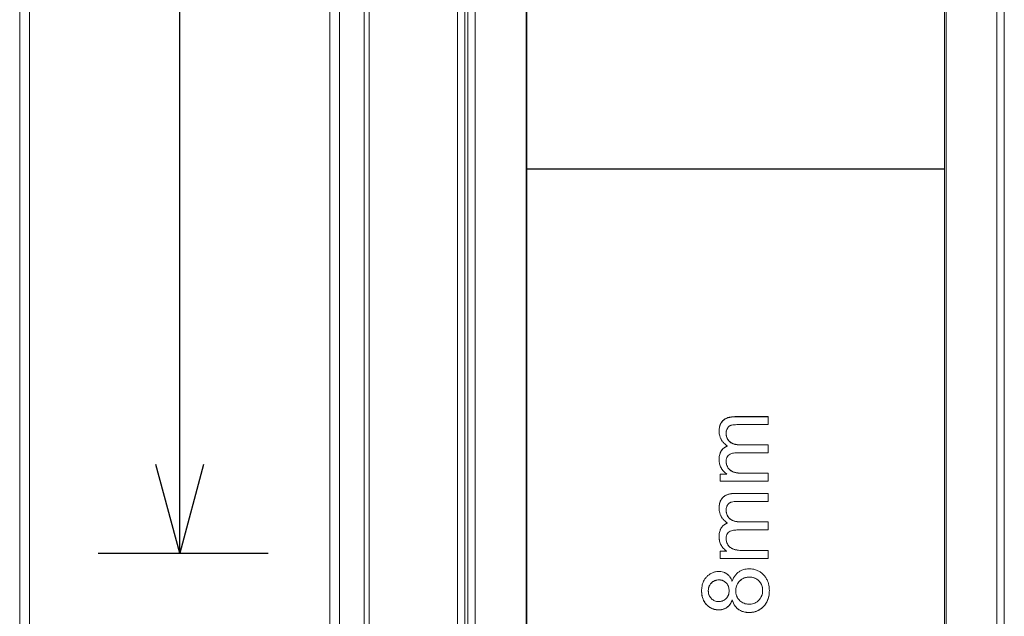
# Model space of a CAD drawing. Header units: millimetres. Extents: x 2024 to 2227, y -140 to -14.
# Tile 9 of 12: x 2097 to 2137, y -83 to -59. Entities that reach past the tile are written whole.
import ezdxf

# ---------------------------------------------------------------- set-up
doc = ezdxf.new("R2010")
doc.units = ezdxf.units.MM
doc.header["$LTSCALE"] = 0.03
doc.layers.get('0').update_dxf_attribs({"lineweight": 15})
doc.layers.add('1', color=7, linetype='Continuous', true_color=0xffffff)
doc.layers.add('5', color=7, linetype='Continuous', true_color=0xffffff)
doc.styles.get("Standard").update_dxf_attribs({"font": 'Roboto-Regular.ttf', "width": 0.85})
doc.dimstyles.new('1', dxfattribs={"dimscale": 20, "dimtxt": 0.18, "dimasz": 0.18, "dimexe": 0.18, "dimexo": 0.0625, "dimgap": 0.09, "dimtad": 1, "dimdsep": 46, "dimtxsty": 'Standard', "dimblk": 'OPEN30', "dimcen": 0.09, "dimadec": 0, "dimazin": 0, "dimtfac": 1, "dimtmove": 0, "dimatfit": 3, "dimldrblk": 'OPEN30', "dimfxl": 1, "dimtolj": 1, "dimtzin": 0, "dimarcsym": 0})

# ---------------------------------------------------------------- blocks, each defined once
blk = doc.blocks.new('_Open30')
at = {"color": 0, "linetype": 'ByBlock', "lineweight": -2}
for p, q in [((-1, 0.268), (0, 0)), ((0, 0), (-1, -0.268)), ((0, 0), (-1, 0))]:
    blk.add_line(p, q, dxfattribs=at)
blk = doc.blocks.new('*D9')
at = {"color": 0, "lineweight": -2}
for p, q in [((2055.605, -81.807), (2055.605, -133.293)), ((2179.54, -119.605), (2179.54, -133.293)), ((2059.205, -129.693), (2175.94, -129.693))]:
    blk.add_line(p, q, dxfattribs=at)
at = {"layer": 'Defpoints', "color": 0}
for p in [(2055.605, -80.557), (2179.54, -118.355), (2179.54, -129.693)]:
    blk.add_point(p, dxfattribs=at)
at = {"color": 0, "linetype": 'ByBlock', "lineweight": -2, "xscale": 3.6, "yscale": 3.6, "zscale": 3.6, "rotation": 180}
blk.add_blockref('_Open30', (2055.605, -129.693), dxfattribs=at)
at = {"color": 0, "linetype": 'ByBlock', "lineweight": -2, "xscale": 3.6, "yscale": 3.6, "zscale": 3.6}
blk.add_blockref('_Open30', (2179.54, -129.693), dxfattribs=at)
at = {"color": 0, "lineweight": 18, "insert": (2117.573, -125.281), "char_height": 3.6, "attachment_point": 5}
blk.add_mtext('\\A1;{\\A1;123.93 %%p 0.2 (\\C7;W.D. INF\\C256;)}', dxfattribs=at)
blk = doc.blocks.new('*D17')
at = {"color": 0, "lineweight": -2}
for p, q in [((2103.915, -42.685), (2103.915, -25.063)), ((2093.635, -42.685), (2107.515, -42.685)), ((2103.915, -76.957), (2103.915, -46.285)), ((2100.6, -80.557), (2107.515, -80.557))]:
    blk.add_line(p, q, dxfattribs=at)
at = {"layer": 'Defpoints', "color": 0}
for p in [(2092.385, -42.685), (2103.915, -42.685), (2099.35, -80.557)]:
    blk.add_point(p, dxfattribs=at)
at = {"color": 0, "linetype": 'ByBlock', "lineweight": -2, "xscale": 3.6, "yscale": 3.6, "zscale": 3.6}
for p, rotation in [((2103.915, -42.685), 90), ((2103.915, -80.557), 270)]:
    blk.add_blockref('_Open30', p, dxfattribs=dict(at, rotation=rotation))
at = {"color": 0, "insert": (2100.265, -32.071), "char_height": 3.6, "attachment_point": 5, "rotation": 90}
blk.add_mtext('\\A1;37.87', dxfattribs=at)

msp = doc.modelspace()

# ---------------------------------------------------------------- linework, layer by layer
at = {"layer": '1', "color": 7, "linetype": 'Continuous', "lineweight": 18}
for p, q in [((2097.804, -48.559), (2097.804, -80.557)), ((2110.025, -48.559), (2110.025, -80.557)), ((2115.225, -48.759), (2115.225, -80.557)), ((2115.645, -48.862), (2115.645, -80.56)), ((2115.947, -112.56), (2115.947, -48.56)), ((2118.015, -48.56), (2118.015, -80.56)), ((2135.111, -112.56), (2135.111, -48.56)), ((2137.179, -48.56), (2137.179, -80.56)), ((2137.481, -48.862), (2137.481, -80.56)), ((2097.404, -48.959), (2097.404, -80.557)), ((2110.425, -48.959), (2110.425, -80.557)), ((2111.425, -48.959), (2111.425, -80.557)), ((2115.525, -49.059), (2115.525, -80.557)), ((2097.404, -80.557), (2097.404, -112.155)), ((2097.804, -80.557), (2097.804, -112.555)), ((2110.025, -80.557), (2110.025, -112.555)), ((2110.425, -80.557), (2110.425, -112.155)), ((2111.425, -80.557), (2111.425, -112.155)), ((2115.225, -80.557), (2115.225, -112.355)), ((2115.525, -80.557), (2115.525, -112.055)), ((2115.645, -80.56), (2115.645, -112.258)), ((2118.015, -80.56), (2118.015, -112.56)), ((2137.179, -80.56), (2137.179, -112.56)), ((2137.481, -80.56), (2137.481, -112.258))]:
    msp.add_line(p, q, dxfattribs=at)
msp.add_open_spline([(2111.626, -112.355), (2111.626, -112.355), (2111.626, -112.304), (2111.626, -112.1), (2111.626, -111.947), (2111.626, -111.541), (2111.626, -111.288), (2111.626, -110.684), (2111.626, -110.333), (2111.626, -109.536), (2111.626, -109.091), (2111.626, -108.11), (2111.626, -107.574), (2111.626, -106.418), (2111.626, -105.797), (2111.626, -104.477), (2111.626, -103.777), (2111.626, -102.306), (2111.626, -101.534), (2111.626, -99.925), (2111.626, -99.088), (2111.626, -97.358), (2111.626, -96.464), (2111.626, -94.629), (2111.626, -93.687), (2111.626, -91.764), (2111.626, -90.783), (2111.626, -88.792), (2111.626, -87.781), (2111.626, -85.74), (2111.626, -84.709), (2111.626, -82.638), (2111.626, -81.598), (2111.626, -79.516), (2111.626, -78.476), (2111.626, -76.405), (2111.626, -75.374), (2111.626, -73.333), (2111.626, -72.322), (2111.626, -70.331), (2111.626, -69.35), (2111.626, -67.427), (2111.626, -66.485), (2111.626, -64.65), (2111.626, -63.756), (2111.626, -62.026), (2111.626, -61.189), (2111.626, -59.58), (2111.626, -58.808), (2111.626, -57.337), (2111.626, -56.637), (2111.626, -55.317), (2111.626, -54.696), (2111.626, -53.54), (2111.626, -53.004), (2111.626, -52.023), (2111.626, -51.578), (2111.626, -50.781), (2111.626, -50.43), (2111.626, -49.826), (2111.626, -49.573), (2111.626, -49.167), (2111.626, -49.014), (2111.626, -48.81), (2111.626, -48.759), (2111.626, -48.759)], degree=3, knots=[0, 0, 0, 0, 0.031204, 0.031204, 0.062456, 0.062456, 0.093707, 0.093707, 0.124959, 0.124959, 0.15621, 0.15621, 0.187462, 0.187462, 0.218713, 0.218713, 0.249965, 0.249965, 0.281216, 0.281216, 0.312468, 0.312468, 0.343719, 0.343719, 0.37497, 0.37497, 0.406222, 0.406222, 0.437473, 0.437473, 0.468725, 0.468725, 0.499976, 0.499976, 0.531228, 0.531228, 0.562479, 0.562479, 0.593731, 0.593731, 0.624982, 0.624982, 0.656234, 0.656234, 0.687485, 0.687485, 0.718737, 0.718737, 0.749988, 0.749988, 0.78124, 0.78124, 0.812491, 0.812491, 0.843743, 0.843743, 0.874994, 0.874994, 0.906246, 0.906246, 0.937497, 0.937497, 0.968749, 0.968749, 1, 1, 1, 1], dxfattribs=at)
at = {"layer": '5', "color": 7, "linetype": 'Continuous', "lineweight": 18}
for p, q in [((2118.041, -64.921), (2118.041, -48.607)), ((2135.041, -64.921), (2135.041, -48.607)), ((2118.041, -64.921), (2135.041, -64.921)), ((2118.041, -64.931), (2118.041, -64.921)), ((2135.041, -64.931), (2135.041, -64.921)), ((2118.041, -64.931), (2135.041, -64.931)), ((2118.041, -112.507), (2118.041, -64.931)), ((2135.041, -112.507), (2135.041, -64.931)), ((2127.871, -75.33), (2127.871, -75.004)), ((2126.213, -76.2), (2126.213, -76.207)), ((2127.871, -76.478), (2127.871, -76.149)), ((2125.915, -77.34), (2125.915, -77.636)), ((2126.19, -77.34), (2125.915, -77.34)), ((2125.915, -77.345), (2126.19, -77.345)), ((2126.19, -77.34), (2126.19, -77.345)), ((2127.871, -77.636), (2127.871, -77.305)), ((2125.915, -77.636), (2127.871, -77.636)), ((2127.871, -78.456), (2127.871, -78.127)), ((2126.213, -79.336), (2126.213, -79.338)), ((2127.871, -79.616), (2127.871, -79.284)), ((2125.915, -80.484), (2126.19, -80.484)), ((2125.915, -80.484), (2125.915, -80.781)), ((2126.19, -80.484), (2125.915, -80.484)), ((2126.19, -80.484), (2126.19, -80.484)), ((2127.871, -80.781), (2127.871, -80.448)), ((2127.871, -80.78), (2125.915, -80.78)), ((2125.915, -80.781), (2127.871, -80.781)), ((2126.707, -81.695), (2126.707, -81.693)), ((2125.557, -81.774), (2125.557, -81.772)), ((2126.407, -82.463), (2126.407, -82.46)), ((2126.191, -82.768), (2126.191, -82.765))]:
    msp.add_line(p, q, dxfattribs=at)
for points, knots in [([(2127.871, -75.004), (2127.613, -75.004), (2127.356, -75.004), (2127.034, -75.004), (2126.969, -75.004), (2126.84, -75.004), (2126.776, -75.004), (2126.679, -75.004), (2126.647, -75.004), (2126.583, -75.004), (2126.55, -75.004), (2126.486, -75.005), (2126.454, -75.006), (2126.39, -75.011), (2126.358, -75.015), (2126.311, -75.024), (2126.295, -75.027), (2126.264, -75.035), (2126.248, -75.039), (2126.202, -75.054), (2126.172, -75.066), (2126.129, -75.088), (2126.115, -75.096), (2126.095, -75.109), (2126.088, -75.114), (2126.075, -75.123), (2126.043, -75.147), (2126.009, -75.181), (2125.984, -75.213), (2125.975, -75.225), (2125.97, -75.232), (2125.957, -75.252), (2125.949, -75.266), (2125.926, -75.308), (2125.914, -75.338), (2125.894, -75.399), (2125.887, -75.43), (2125.876, -75.493), (2125.873, -75.524), (2125.87, -75.588), (2125.87, -75.62), (2125.874, -75.683), (2125.878, -75.715), (2125.891, -75.777), (2125.9, -75.807), (2125.916, -75.852), (2125.922, -75.867), (2125.936, -75.896), (2125.957, -75.939), (2125.991, -75.992), (2126.022, -76.03), (2126.043, -76.054), (2126.054, -76.066), (2126.11, -76.124), (2126.16, -76.164), (2126.213, -76.2)], [0, 0, 0, 0, 0.25, 0.25, 0.3125, 0.3125, 0.375, 0.375, 0.40625, 0.40625, 0.4375, 0.4375, 0.46875, 0.46875, 0.5, 0.5, 0.515625, 0.515625, 0.53125, 0.53125, 0.5625, 0.5625, 0.578125, 0.578125, 0.585937, 0.585937, 0.59375, 0.625, 0.632812, 0.632812, 0.640625, 0.640625, 0.65625, 0.65625, 0.6875, 0.6875, 0.71875, 0.71875, 0.75, 0.75, 0.78125, 0.78125, 0.8125, 0.8125, 0.84375, 0.84375, 0.859375, 0.859375, 0.875, 0.90625, 0.921875, 0.921875, 0.9375, 0.9375, 1, 1, 1, 1]), ([(2125.871, -75.604), (2125.871, -75.598), (2125.871, -75.56), (2125.877, -75.484), (2125.9, -75.377), (2125.95, -75.26), (2126.037, -75.152), (2126.159, -75.074), (2126.296, -75.032), (2126.424, -75.015), (2126.544, -75.013), (2126.668, -75.013), (2126.815, -75.013), (2126.999, -75.013), (2127.208, -75.013), (2127.502, -75.013), (2127.724, -75.013), (2127.871, -75.013)], [0, 0, 0, 0, 0.008551, 0.049862, 0.104942, 0.173793, 0.256414, 0.339034, 0.407885, 0.462965, 0.504276, 0.545586, 0.600667, 0.669517, 0.752138, 0.834759, 1, 1, 1, 1]), ([(2126.212, -75.477), (2126.221, -75.462), (2126.232, -75.448), (2126.25, -75.428), (2126.256, -75.422), (2126.269, -75.41), (2126.276, -75.404), (2126.298, -75.388), (2126.313, -75.379), (2126.337, -75.368), (2126.345, -75.365), (2126.362, -75.359), (2126.371, -75.356), (2126.414, -75.344), (2126.449, -75.34), (2126.52, -75.333), (2126.555, -75.331), (2126.662, -75.329), (2126.733, -75.33), (2126.875, -75.33), (2127.231, -75.33), (2127.586, -75.33), (2127.871, -75.33)], [0, 0, 0, 0, 0.03125, 0.03125, 0.046875, 0.046875, 0.0625, 0.0625, 0.09375, 0.09375, 0.109375, 0.109375, 0.125, 0.125, 0.1875, 0.1875, 0.25, 0.25, 0.375, 0.375, 0.5, 1, 1, 1, 1]), ([(2127.871, -76.149), (2127.688, -76.149), (2127.505, -76.149), (2127.23, -76.149), (2127.138, -76.149), (2127.001, -76.149), (2126.955, -76.149), (2126.864, -76.149), (2126.818, -76.149), (2126.749, -76.149), (2126.726, -76.149), (2126.681, -76.148), (2126.658, -76.147), (2126.612, -76.143), (2126.59, -76.14), (2126.545, -76.133), (2126.501, -76.124), (2126.458, -76.111), (2126.425, -76.098), (2126.415, -76.094), (2126.394, -76.084), (2126.384, -76.079), (2126.354, -76.062), (2126.335, -76.049), (2126.309, -76.027), (2126.301, -76.019), (2126.284, -76.003), (2126.277, -75.995), (2126.254, -75.969), (2126.241, -75.95), (2126.223, -75.922), (2126.217, -75.912), (2126.206, -75.891), (2126.201, -75.881), (2126.188, -75.85), (2126.18, -75.829), (2126.169, -75.785), (2126.164, -75.762), (2126.159, -75.717), (2126.158, -75.695), (2126.158, -75.661), (2126.158, -75.649), (2126.16, -75.627), (2126.162, -75.615), (2126.167, -75.582), (2126.173, -75.56), (2126.189, -75.517), (2126.199, -75.497), (2126.212, -75.477)], [0, 0, 0, 0, 0.25, 0.25, 0.375, 0.375, 0.4375, 0.4375, 0.5, 0.5, 0.53125, 0.53125, 0.5625, 0.5625, 0.59375, 0.59375, 0.625, 0.65625, 0.65625, 0.671875, 0.671875, 0.6875, 0.6875, 0.71875, 0.71875, 0.734375, 0.734375, 0.75, 0.75, 0.78125, 0.78125, 0.796875, 0.796875, 0.8125, 0.8125, 0.84375, 0.84375, 0.875, 0.875, 0.90625, 0.90625, 0.921875, 0.921875, 0.9375, 0.9375, 0.96875, 0.96875, 1, 1, 1, 1]), ([(2126.212, -75.485), (2126.194, -75.513), (2126.174, -75.559), (2126.16, -75.627), (2126.157, -75.683), (2126.16, -75.745), (2126.172, -75.814), (2126.2, -75.895), (2126.251, -75.976), (2126.324, -76.053), (2126.423, -76.109), (2126.54, -76.142), (2126.662, -76.156), (2126.783, -76.156), (2126.904, -76.156), (2127.044, -76.156), (2127.202, -76.156), (2127.369, -76.156), (2127.592, -76.156), (2127.759, -76.156), (2127.871, -76.156)], [0, 0, 0, 0, 0.0625, 0.09375, 0.125, 0.15625, 0.197917, 0.25, 0.3125, 0.375, 0.4375, 0.5, 0.552083, 0.59375, 0.635417, 0.6875, 0.75, 0.8125, 0.875, 1, 1, 1, 1]), ([(2126.213, -76.2), (2126.185, -76.21), (2126.159, -76.222), (2126.12, -76.243), (2126.107, -76.251), (2126.083, -76.267), (2126.071, -76.276), (2126.049, -76.294), (2126.038, -76.304), (2126.017, -76.324), (2126.007, -76.335), (2125.979, -76.368), (2125.962, -76.392), (2125.94, -76.43), (2125.934, -76.443), (2125.921, -76.469), (2125.916, -76.483), (2125.901, -76.524), (2125.893, -76.551), (2125.881, -76.608), (2125.877, -76.637), (2125.873, -76.68), (2125.872, -76.695), (2125.871, -76.724), (2125.871, -76.738), (2125.871, -76.782), (2125.872, -76.811), (2125.878, -76.854), (2125.88, -76.868), (2125.885, -76.897), (2125.888, -76.911), (2125.898, -76.954), (2125.907, -76.981), (2125.927, -77.035), (2125.939, -77.061), (2125.96, -77.1), (2125.968, -77.112), (2125.983, -77.137), (2125.991, -77.149), (2126.017, -77.185), (2126.035, -77.207), (2126.075, -77.25), (2126.096, -77.27), (2126.141, -77.307), (2126.165, -77.324), (2126.19, -77.34)], [0, 0, 0, 0, 0.0625, 0.0625, 0.09375, 0.09375, 0.125, 0.125, 0.15625, 0.15625, 0.1875, 0.1875, 0.25, 0.25, 0.28125, 0.28125, 0.3125, 0.3125, 0.375, 0.375, 0.4375, 0.4375, 0.46875, 0.46875, 0.5, 0.5, 0.5625, 0.5625, 0.59375, 0.59375, 0.625, 0.625, 0.6875, 0.6875, 0.75, 0.75, 0.78125, 0.78125, 0.8125, 0.8125, 0.875, 0.875, 0.9375, 0.9375, 1, 1, 1, 1]), ([(2125.871, -76.755), (2125.871, -76.742), (2125.871, -76.728), (2125.872, -76.7), (2125.873, -76.686), (2125.877, -76.642), (2125.881, -76.614), (2125.893, -76.557), (2125.901, -76.53), (2125.916, -76.488), (2125.922, -76.475), (2125.934, -76.449), (2125.94, -76.436), (2125.962, -76.398), (2125.979, -76.375), (2126.007, -76.341), (2126.017, -76.33), (2126.038, -76.31), (2126.049, -76.3), (2126.083, -76.273), (2126.107, -76.257), (2126.159, -76.229), (2126.185, -76.217), (2126.213, -76.207)], [0, 0, 0, 0, 0.058055, 0.058055, 0.120851, 0.120851, 0.246444, 0.246444, 0.372036, 0.372036, 0.434833, 0.434833, 0.497629, 0.497629, 0.623222, 0.623222, 0.686018, 0.686018, 0.748815, 0.748815, 0.874407, 0.874407, 1, 1, 1, 1]), ([(2127.871, -77.305), (2127.745, -77.305), (2127.555, -77.305), (2127.303, -77.305), (2127.123, -77.305), (2126.967, -77.305), (2126.828, -77.306), (2126.701, -77.302), (2126.576, -77.288), (2126.461, -77.261), (2126.368, -77.219), (2126.29, -77.16), (2126.229, -77.083), (2126.188, -77), (2126.166, -76.924), (2126.157, -76.855), (2126.158, -76.783), (2126.169, -76.701), (2126.204, -76.617), (2126.272, -76.55), (2126.36, -76.508), (2126.456, -76.487), (2126.543, -76.478), (2126.628, -76.478), (2126.714, -76.478), (2126.826, -76.478), (2126.977, -76.478), (2127.174, -76.478), (2127.476, -76.478), (2127.713, -76.478), (2127.871, -76.478)], [0, 0, 0, 0, 0.0625, 0.09375, 0.125, 0.151042, 0.171875, 0.192708, 0.21875, 0.25, 0.28125, 0.3125, 0.34375, 0.375, 0.401042, 0.421875, 0.442708, 0.46875, 0.510417, 0.552083, 0.59375, 0.625, 0.651042, 0.671875, 0.692708, 0.71875, 0.760417, 0.8125, 0.875, 1, 1, 1, 1]), ([(2126.158, -76.846), (2126.159, -76.855), (2126.159, -76.863), (2126.161, -76.892), (2126.164, -76.912), (2126.173, -76.951), (2126.179, -76.971), (2126.192, -77.009), (2126.208, -77.046), (2126.228, -77.081), (2126.245, -77.106), (2126.251, -77.114), (2126.264, -77.131), (2126.271, -77.138), (2126.291, -77.161), (2126.306, -77.175), (2126.337, -77.2), (2126.354, -77.211), (2126.38, -77.227), (2126.389, -77.232), (2126.407, -77.241), (2126.416, -77.245), (2126.463, -77.265), (2126.502, -77.276), (2126.562, -77.288), (2126.582, -77.292), (2126.622, -77.297), (2126.642, -77.3), (2126.702, -77.306), (2126.742, -77.308), (2126.823, -77.31), (2126.863, -77.311), (2126.924, -77.31), (2126.944, -77.31), (2126.984, -77.31), (2127.004, -77.31), (2127.065, -77.31), (2127.105, -77.31), (2127.226, -77.31), (2127.307, -77.31), (2127.548, -77.31), (2127.71, -77.31), (2127.871, -77.31)], [0, 0, 0, 0, 0.013077, 0.013077, 0.043918, 0.043918, 0.074759, 0.074759, 0.105601, 0.136442, 0.136442, 0.151863, 0.151863, 0.167283, 0.167283, 0.198125, 0.198125, 0.228966, 0.228966, 0.244387, 0.244387, 0.259807, 0.259807, 0.32149, 0.32149, 0.352331, 0.352331, 0.383173, 0.383173, 0.444856, 0.444856, 0.506538, 0.506538, 0.53738, 0.53738, 0.568221, 0.568221, 0.629904, 0.629904, 0.753269, 0.753269, 1, 1, 1, 1]), ([(2127.871, -78.127), (2127.613, -78.127), (2127.356, -78.127), (2127.034, -78.127), (2126.969, -78.127), (2126.84, -78.127), (2126.776, -78.127), (2126.679, -78.127), (2126.647, -78.127), (2126.583, -78.127), (2126.55, -78.127), (2126.486, -78.128), (2126.454, -78.129), (2126.39, -78.134), (2126.358, -78.138), (2126.311, -78.147), (2126.295, -78.15), (2126.264, -78.158), (2126.248, -78.162), (2126.202, -78.177), (2126.172, -78.189), (2126.129, -78.212), (2126.115, -78.22), (2126.095, -78.233), (2126.088, -78.238), (2126.075, -78.247), (2126.043, -78.272), (2126.009, -78.306), (2125.984, -78.338), (2125.975, -78.351), (2125.97, -78.358), (2125.957, -78.378), (2125.949, -78.392), (2125.926, -78.435), (2125.914, -78.464), (2125.894, -78.526), (2125.887, -78.558), (2125.876, -78.621), (2125.873, -78.653), (2125.87, -78.717), (2125.87, -78.75), (2125.874, -78.814), (2125.878, -78.845), (2125.891, -78.908), (2125.9, -78.939), (2125.916, -78.984), (2125.922, -78.999), (2125.936, -79.029), (2125.957, -79.072), (2125.991, -79.126), (2126.022, -79.164), (2126.043, -79.188), (2126.054, -79.2), (2126.11, -79.258), (2126.16, -79.299), (2126.213, -79.336)], [0, 0, 0, 0, 0.25, 0.25, 0.3125, 0.3125, 0.375, 0.375, 0.40625, 0.40625, 0.4375, 0.4375, 0.46875, 0.46875, 0.5, 0.5, 0.515625, 0.515625, 0.53125, 0.53125, 0.5625, 0.5625, 0.578125, 0.578125, 0.585938, 0.585938, 0.59375, 0.625, 0.632813, 0.632813, 0.640625, 0.640625, 0.65625, 0.65625, 0.6875, 0.6875, 0.71875, 0.71875, 0.75, 0.75, 0.78125, 0.78125, 0.8125, 0.8125, 0.84375, 0.84375, 0.859375, 0.859375, 0.875, 0.90625, 0.921875, 0.921875, 0.9375, 0.9375, 1, 1, 1, 1]), ([(2125.871, -78.732), (2125.871, -78.724), (2125.871, -78.685), (2125.877, -78.608), (2125.9, -78.499), (2125.95, -78.381), (2126.037, -78.271), (2126.159, -78.193), (2126.296, -78.15), (2126.424, -78.132), (2126.544, -78.13), (2126.668, -78.131), (2126.815, -78.131), (2126.999, -78.131), (2127.208, -78.131), (2127.502, -78.131), (2127.724, -78.131), (2127.871, -78.131)], [0, 0, 0, 0, 0.009901, 0.051155, 0.106161, 0.174918, 0.257426, 0.339934, 0.408691, 0.463696, 0.504951, 0.546205, 0.60121, 0.669967, 0.752475, 0.834984, 1, 1, 1, 1]), ([(2126.212, -78.606), (2126.221, -78.59), (2126.232, -78.576), (2126.25, -78.556), (2126.256, -78.55), (2126.269, -78.537), (2126.276, -78.532), (2126.298, -78.515), (2126.313, -78.506), (2126.337, -78.495), (2126.345, -78.492), (2126.362, -78.485), (2126.371, -78.483), (2126.414, -78.471), (2126.449, -78.466), (2126.52, -78.459), (2126.555, -78.458), (2126.662, -78.455), (2126.733, -78.456), (2126.875, -78.456), (2127.231, -78.456), (2127.586, -78.456), (2127.871, -78.456)], [0, 0, 0, 0, 0.03125, 0.03125, 0.046875, 0.046875, 0.0625, 0.0625, 0.09375, 0.09375, 0.109375, 0.109375, 0.125, 0.125, 0.1875, 0.1875, 0.25, 0.25, 0.375, 0.375, 0.5, 1, 1, 1, 1]), ([(2127.871, -79.284), (2127.688, -79.284), (2127.505, -79.284), (2127.23, -79.284), (2127.138, -79.284), (2127.001, -79.284), (2126.955, -79.284), (2126.864, -79.284), (2126.818, -79.284), (2126.749, -79.284), (2126.726, -79.284), (2126.681, -79.283), (2126.658, -79.282), (2126.612, -79.278), (2126.59, -79.275), (2126.545, -79.268), (2126.501, -79.259), (2126.458, -79.245), (2126.425, -79.233), (2126.415, -79.228), (2126.394, -79.218), (2126.384, -79.213), (2126.354, -79.196), (2126.335, -79.183), (2126.309, -79.161), (2126.301, -79.153), (2126.284, -79.137), (2126.277, -79.128), (2126.254, -79.102), (2126.241, -79.084), (2126.223, -79.054), (2126.217, -79.044), (2126.206, -79.024), (2126.201, -79.014), (2126.188, -78.982), (2126.18, -78.961), (2126.169, -78.916), (2126.164, -78.893), (2126.159, -78.848), (2126.158, -78.825), (2126.158, -78.791), (2126.158, -78.779), (2126.16, -78.757), (2126.162, -78.745), (2126.167, -78.711), (2126.173, -78.689), (2126.189, -78.646), (2126.199, -78.625), (2126.212, -78.606)], [0, 0, 0, 0, 0.25, 0.25, 0.375, 0.375, 0.4375, 0.4375, 0.5, 0.5, 0.53125, 0.53125, 0.5625, 0.5625, 0.59375, 0.59375, 0.625, 0.65625, 0.65625, 0.671875, 0.671875, 0.6875, 0.6875, 0.71875, 0.71875, 0.734375, 0.734375, 0.75, 0.75, 0.78125, 0.78125, 0.796875, 0.796875, 0.8125, 0.8125, 0.84375, 0.84375, 0.875, 0.875, 0.90625, 0.90625, 0.921875, 0.921875, 0.9375, 0.9375, 0.96875, 0.96875, 1, 1, 1, 1]), ([(2126.212, -78.609), (2126.194, -78.637), (2126.174, -78.683), (2126.16, -78.752), (2126.157, -78.808), (2126.16, -78.871), (2126.172, -78.941), (2126.2, -79.022), (2126.251, -79.104), (2126.324, -79.182), (2126.423, -79.239), (2126.54, -79.272), (2126.662, -79.286), (2126.783, -79.286), (2126.904, -79.286), (2127.044, -79.286), (2127.202, -79.286), (2127.369, -79.286), (2127.592, -79.286), (2127.759, -79.286), (2127.871, -79.286)], [0, 0, 0, 0, 0.0625, 0.09375, 0.125, 0.15625, 0.197917, 0.25, 0.3125, 0.375, 0.4375, 0.5, 0.552083, 0.59375, 0.635417, 0.6875, 0.75, 0.8125, 0.875, 1, 1, 1, 1]), ([(2126.213, -79.336), (2126.185, -79.346), (2126.159, -79.358), (2126.12, -79.379), (2126.107, -79.387), (2126.083, -79.403), (2126.071, -79.412), (2126.049, -79.43), (2126.038, -79.44), (2126.017, -79.46), (2126.007, -79.471), (2125.979, -79.505), (2125.962, -79.529), (2125.94, -79.567), (2125.934, -79.58), (2125.921, -79.607), (2125.916, -79.62), (2125.901, -79.662), (2125.893, -79.69), (2125.881, -79.747), (2125.877, -79.775), (2125.873, -79.819), (2125.872, -79.834), (2125.871, -79.863), (2125.871, -79.878), (2125.871, -79.922), (2125.872, -79.951), (2125.878, -79.994), (2125.88, -80.009), (2125.885, -80.037), (2125.888, -80.052), (2125.898, -80.095), (2125.907, -80.122), (2125.927, -80.177), (2125.939, -80.203), (2125.96, -80.242), (2125.968, -80.254), (2125.983, -80.279), (2125.991, -80.291), (2126.017, -80.327), (2126.035, -80.35), (2126.075, -80.392), (2126.096, -80.412), (2126.141, -80.45), (2126.165, -80.467), (2126.19, -80.484)], [0, 0, 0, 0, 0.0625, 0.0625, 0.09375, 0.09375, 0.125, 0.125, 0.15625, 0.15625, 0.1875, 0.1875, 0.25, 0.25, 0.28125, 0.28125, 0.3125, 0.3125, 0.375, 0.375, 0.4375, 0.4375, 0.46875, 0.46875, 0.5, 0.5, 0.5625, 0.5625, 0.59375, 0.59375, 0.625, 0.625, 0.6875, 0.6875, 0.75, 0.75, 0.78125, 0.78125, 0.8125, 0.8125, 0.875, 0.875, 0.9375, 0.9375, 1, 1, 1, 1]), ([(2125.871, -79.889), (2125.871, -79.876), (2125.871, -79.863), (2125.872, -79.835), (2125.873, -79.82), (2125.877, -79.776), (2125.881, -79.747), (2125.893, -79.691), (2125.901, -79.663), (2125.916, -79.621), (2125.922, -79.608), (2125.934, -79.581), (2125.94, -79.568), (2125.962, -79.53), (2125.979, -79.506), (2126.007, -79.473), (2126.017, -79.462), (2126.038, -79.441), (2126.049, -79.432), (2126.083, -79.404), (2126.107, -79.388), (2126.159, -79.36), (2126.185, -79.348), (2126.213, -79.338)], [0, 0, 0, 0, 0.057581, 0.057581, 0.120409, 0.120409, 0.246065, 0.246065, 0.371721, 0.371721, 0.434549, 0.434549, 0.497377, 0.497377, 0.623033, 0.623033, 0.68586, 0.68586, 0.748688, 0.748688, 0.874344, 0.874344, 1, 1, 1, 1]), ([(2127.871, -80.448), (2127.745, -80.448), (2127.555, -80.448), (2127.303, -80.448), (2127.123, -80.448), (2126.967, -80.448), (2126.828, -80.449), (2126.701, -80.445), (2126.576, -80.431), (2126.461, -80.404), (2126.368, -80.361), (2126.29, -80.302), (2126.229, -80.225), (2126.188, -80.141), (2126.166, -80.065), (2126.157, -79.995), (2126.158, -79.923), (2126.169, -79.84), (2126.204, -79.756), (2126.272, -79.688), (2126.36, -79.646), (2126.456, -79.624), (2126.543, -79.616), (2126.628, -79.616), (2126.714, -79.616), (2126.826, -79.616), (2126.977, -79.616), (2127.174, -79.616), (2127.476, -79.616), (2127.713, -79.616), (2127.871, -79.616)], [0, 0, 0, 0, 0.0625, 0.09375, 0.125, 0.151042, 0.171875, 0.192708, 0.21875, 0.25, 0.28125, 0.3125, 0.34375, 0.375, 0.401042, 0.421875, 0.442708, 0.46875, 0.510417, 0.552083, 0.59375, 0.625, 0.651042, 0.671875, 0.692708, 0.71875, 0.760417, 0.8125, 0.875, 1, 1, 1, 1]), ([(2126.16, -80.012), (2126.162, -80.03), (2126.165, -80.049), (2126.173, -80.087), (2126.179, -80.107), (2126.192, -80.146), (2126.208, -80.183), (2126.228, -80.218), (2126.245, -80.243), (2126.251, -80.251), (2126.264, -80.268), (2126.271, -80.276), (2126.291, -80.298), (2126.306, -80.312), (2126.337, -80.337), (2126.354, -80.349), (2126.38, -80.364), (2126.389, -80.369), (2126.407, -80.379), (2126.416, -80.383), (2126.463, -80.403), (2126.502, -80.414), (2126.562, -80.426), (2126.582, -80.43), (2126.622, -80.435), (2126.642, -80.438), (2126.702, -80.444), (2126.742, -80.446), (2126.823, -80.449), (2126.863, -80.449), (2126.924, -80.448), (2126.944, -80.448), (2126.984, -80.448), (2127.004, -80.448), (2127.065, -80.448), (2127.105, -80.448), (2127.226, -80.449), (2127.307, -80.448), (2127.548, -80.448), (2127.71, -80.448), (2127.871, -80.448)], [0, 0, 0, 0, 0.029096, 0.029096, 0.060416, 0.060416, 0.091735, 0.123054, 0.123054, 0.138714, 0.138714, 0.154374, 0.154374, 0.185693, 0.185693, 0.217013, 0.217013, 0.232673, 0.232673, 0.248332, 0.248332, 0.310971, 0.310971, 0.342291, 0.342291, 0.37361, 0.37361, 0.436249, 0.436249, 0.498888, 0.498888, 0.530208, 0.530208, 0.561527, 0.561527, 0.624166, 0.624166, 0.749444, 0.749444, 1, 1, 1, 1]), ([(2126.407, -81.705), (2126.4, -81.688), (2126.393, -81.672), (2126.379, -81.639), (2126.371, -81.623), (2126.346, -81.575), (2126.327, -81.545), (2126.295, -81.502), (2126.284, -81.488), (2126.265, -81.469), (2126.259, -81.462), (2126.246, -81.45), (2126.24, -81.443), (2126.206, -81.414), (2126.177, -81.393), (2126.138, -81.371), (2126.13, -81.367), (2126.114, -81.359), (2126.106, -81.355), (2126.081, -81.344), (2126.064, -81.338), (2126.013, -81.322), (2125.978, -81.315), (2125.907, -81.307), (2125.871, -81.306), (2125.8, -81.308), (2125.764, -81.312), (2125.712, -81.322), (2125.694, -81.326), (2125.659, -81.336), (2125.609, -81.352), (2125.56, -81.375), (2125.514, -81.401), (2125.499, -81.411), (2125.469, -81.431), (2125.454, -81.442), (2125.413, -81.475), (2125.386, -81.5), (2125.35, -81.539), (2125.338, -81.552), (2125.315, -81.58), (2125.304, -81.594), (2125.274, -81.638), (2125.256, -81.669), (2125.233, -81.717), (2125.226, -81.733), (2125.213, -81.767), (2125.207, -81.784), (2125.191, -81.835), (2125.182, -81.869), (2125.17, -81.939), (2125.165, -81.974), (2125.161, -82.028), (2125.161, -82.045), (2125.16, -82.081), (2125.16, -82.099), (2125.162, -82.188), (2125.169, -82.259), (2125.19, -82.345), (2125.195, -82.362), (2125.205, -82.396), (2125.211, -82.413), (2125.231, -82.463), (2125.246, -82.495), (2125.273, -82.542), (2125.282, -82.557), (2125.302, -82.586), (2125.313, -82.6), (2125.347, -82.642), (2125.371, -82.668), (2125.424, -82.716), (2125.451, -82.739), (2125.496, -82.769), (2125.512, -82.778), (2125.543, -82.795), (2125.559, -82.803), (2125.607, -82.825), (2125.641, -82.837), (2125.693, -82.85), (2125.711, -82.854), (2125.746, -82.86), (2125.764, -82.862), (2125.817, -82.867), (2125.853, -82.868), (2125.906, -82.866), (2125.924, -82.865), (2125.96, -82.86), (2125.978, -82.857), (2126.03, -82.846), (2126.064, -82.835), (2126.114, -82.814), (2126.13, -82.806), (2126.161, -82.788), (2126.176, -82.779), (2126.191, -82.768)], [0, 0, 0, 0, 0.015625, 0.015625, 0.03125, 0.03125, 0.0625, 0.0625, 0.078125, 0.078125, 0.085938, 0.085938, 0.09375, 0.09375, 0.125, 0.125, 0.132813, 0.132813, 0.140625, 0.140625, 0.15625, 0.15625, 0.1875, 0.1875, 0.21875, 0.21875, 0.25, 0.25, 0.265625, 0.265625, 0.28125, 0.3125, 0.3125, 0.328125, 0.328125, 0.34375, 0.34375, 0.375, 0.375, 0.390625, 0.390625, 0.40625, 0.40625, 0.4375, 0.4375, 0.453125, 0.453125, 0.46875, 0.46875, 0.5, 0.5, 0.53125, 0.53125, 0.546875, 0.546875, 0.5625, 0.5625, 0.625, 0.625, 0.640625, 0.640625, 0.65625, 0.65625, 0.6875, 0.6875, 0.703125, 0.703125, 0.71875, 0.71875, 0.75, 0.75, 0.78125, 0.78125, 0.796875, 0.796875, 0.8125, 0.8125, 0.84375, 0.84375, 0.859375, 0.859375, 0.875, 0.875, 0.90625, 0.90625, 0.921875, 0.921875, 0.9375, 0.9375, 0.96875, 0.96875, 0.984375, 0.984375, 1, 1, 1, 1]), ([(2126.407, -82.463), (2126.431, -82.558), (2126.488, -82.682), (2126.602, -82.81), (2126.707, -82.886), (2126.819, -82.937), (2126.93, -82.965), (2127.025, -82.976), (2127.11, -82.977), (2127.193, -82.972), (2127.289, -82.958), (2127.401, -82.925), (2127.518, -82.867), (2127.631, -82.784), (2127.734, -82.677), (2127.814, -82.557), (2127.872, -82.421), (2127.905, -82.28), (2127.918, -82.144), (2127.917, -82.018), (2127.906, -81.902), (2127.878, -81.775), (2127.828, -81.644), (2127.754, -81.52), (2127.655, -81.409), (2127.545, -81.321), (2127.424, -81.255), (2127.3, -81.215), (2127.183, -81.197), (2127.074, -81.194), (2126.97, -81.203), (2126.858, -81.227), (2126.742, -81.275), (2126.631, -81.349), (2126.506, -81.477), (2126.439, -81.605), (2126.407, -81.705)], [0, 0, 0, 0, 0.0625, 0.09375, 0.125, 0.15625, 0.182292, 0.203125, 0.21875, 0.234375, 0.255208, 0.28125, 0.3125, 0.34375, 0.375, 0.40625, 0.4375, 0.46875, 0.494792, 0.515625, 0.536458, 0.5625, 0.59375, 0.625, 0.65625, 0.6875, 0.71875, 0.75, 0.776042, 0.796875, 0.817708, 0.84375, 0.875, 0.90625, 0.9375, 1, 1, 1, 1]), ([(2126.279, -82.084), (2126.28, -82.058), (2126.278, -82.033), (2126.271, -81.979), (2126.264, -81.951), (2126.251, -81.911), (2126.246, -81.897), (2126.234, -81.871), (2126.227, -81.859), (2126.205, -81.822), (2126.188, -81.799), (2126.159, -81.768), (2126.149, -81.758), (2126.128, -81.739), (2126.106, -81.721), (2126.082, -81.706), (2126.057, -81.691), (2126.044, -81.685), (2126.005, -81.668), (2125.978, -81.659), (2125.936, -81.651), (2125.922, -81.649), (2125.893, -81.647), (2125.879, -81.646), (2125.836, -81.646), (2125.808, -81.648), (2125.765, -81.656), (2125.751, -81.659), (2125.724, -81.667), (2125.711, -81.672), (2125.672, -81.688), (2125.647, -81.701), (2125.599, -81.734), (2125.577, -81.752), (2125.557, -81.772)], [0, 0, 0, 0, 0.076019, 0.076019, 0.160017, 0.160017, 0.202016, 0.202016, 0.244015, 0.244015, 0.328014, 0.328014, 0.370013, 0.370013, 0.412012, 0.454011, 0.454011, 0.49601, 0.49601, 0.580009, 0.580009, 0.622008, 0.622008, 0.664007, 0.664007, 0.748005, 0.748005, 0.790004, 0.790004, 0.832003, 0.832003, 0.916002, 0.916002, 1, 1, 1, 1]), ([(2125.557, -81.774), (2125.577, -81.754), (2125.599, -81.736), (2125.635, -81.711), (2125.647, -81.704), (2125.672, -81.69), (2125.685, -81.684), (2125.711, -81.673), (2125.725, -81.669), (2125.752, -81.661), (2125.766, -81.657), (2125.808, -81.65), (2125.837, -81.648), (2125.879, -81.648), (2125.894, -81.648), (2125.922, -81.651), (2125.936, -81.653), (2125.978, -81.661), (2126.005, -81.669), (2126.038, -81.684), (2126.044, -81.687), (2126.057, -81.693), (2126.076, -81.704), (2126.106, -81.723), (2126.128, -81.741), (2126.149, -81.76), (2126.16, -81.77), (2126.189, -81.801), (2126.206, -81.824), (2126.227, -81.861), (2126.234, -81.874), (2126.246, -81.9), (2126.251, -81.913), (2126.265, -81.954), (2126.271, -81.981), (2126.278, -82.038), (2126.28, -82.067), (2126.279, -82.123), (2126.277, -82.151), (2126.269, -82.194), (2126.266, -82.208), (2126.259, -82.235), (2126.255, -82.249), (2126.245, -82.275), (2126.239, -82.288), (2126.226, -82.314), (2126.219, -82.326), (2126.196, -82.362), (2126.178, -82.385), (2126.158, -82.405)], [0, 0, 0, 0, 0.0625, 0.0625, 0.09375, 0.09375, 0.125, 0.125, 0.15625, 0.15625, 0.1875, 0.1875, 0.25, 0.25, 0.28125, 0.28125, 0.3125, 0.3125, 0.375, 0.375, 0.390625, 0.390625, 0.40625, 0.4375, 0.46875, 0.46875, 0.5, 0.5, 0.5625, 0.5625, 0.59375, 0.59375, 0.625, 0.625, 0.6875, 0.6875, 0.75, 0.75, 0.8125, 0.8125, 0.84375, 0.84375, 0.875, 0.875, 0.90625, 0.90625, 0.9375, 0.9375, 1, 1, 1, 1]), ([(2126.707, -81.693), (2126.684, -81.717), (2126.663, -81.742), (2126.625, -81.797), (2126.609, -81.826), (2126.59, -81.871), (2126.584, -81.886), (2126.574, -81.918), (2126.569, -81.934), (2126.558, -81.982), (2126.554, -82.015), (2126.551, -82.062), (2126.55, -82.077), (2126.55, -82.092)], [0, 0, 0, 0, 0.224694, 0.224694, 0.449388, 0.449388, 0.561735, 0.561735, 0.674082, 0.674082, 0.898776, 0.898776, 1, 1, 1, 1]), ([(2127.366, -82.568), (2127.336, -82.583), (2127.306, -82.596), (2127.242, -82.617), (2127.21, -82.624), (2127.146, -82.634), (2127.113, -82.636), (2127.046, -82.635), (2127.014, -82.632), (2126.949, -82.62), (2126.917, -82.612), (2126.855, -82.588), (2126.826, -82.573), (2126.77, -82.539), (2126.744, -82.519), (2126.695, -82.474), (2126.673, -82.449), (2126.643, -82.41), (2126.634, -82.396), (2126.617, -82.368), (2126.609, -82.353), (2126.588, -82.309), (2126.577, -82.278), (2126.564, -82.23), (2126.561, -82.214), (2126.556, -82.181), (2126.554, -82.165), (2126.55, -82.115), (2126.55, -82.083), (2126.553, -82.033), (2126.554, -82.017), (2126.559, -81.984), (2126.562, -81.968), (2126.573, -81.92), (2126.583, -81.888), (2126.603, -81.843), (2126.61, -81.828), (2126.626, -81.799), (2126.635, -81.785), (2126.663, -81.744), (2126.684, -81.719), (2126.707, -81.695)], [0, 0, 0, 0, 0.0625, 0.0625, 0.125, 0.125, 0.1875, 0.1875, 0.25, 0.25, 0.3125, 0.3125, 0.375, 0.375, 0.4375, 0.4375, 0.5, 0.5, 0.53125, 0.53125, 0.5625, 0.5625, 0.625, 0.625, 0.65625, 0.65625, 0.6875, 0.6875, 0.75, 0.75, 0.78125, 0.78125, 0.8125, 0.8125, 0.875, 0.875, 0.90625, 0.90625, 0.9375, 0.9375, 1, 1, 1, 1]), ([(2127.366, -82.565), (2127.44, -82.528), (2127.53, -82.45), (2127.604, -82.306), (2127.633, -82.208), (2127.645, -82.119), (2127.644, -82.026), (2127.63, -81.928), (2127.595, -81.826), (2127.535, -81.731), (2127.452, -81.647), (2127.359, -81.586), (2127.258, -81.549), (2127.161, -81.534), (2127.069, -81.532), (2126.982, -81.542), (2126.852, -81.578), (2126.762, -81.636), (2126.707, -81.693)], [0, 0, 0, 0, 0.125, 0.1875, 0.239583, 0.28125, 0.322917, 0.375, 0.4375, 0.5, 0.5625, 0.625, 0.6875, 0.739583, 0.78125, 0.822917, 0.875, 1, 1, 1, 1]), ([(2126.707, -81.695), (2126.721, -81.68), (2126.743, -81.66), (2126.766, -81.642), (2126.782, -81.63), (2126.79, -81.625), (2126.832, -81.598), (2126.867, -81.58), (2126.923, -81.561), (2126.942, -81.555), (2126.981, -81.546), (2127, -81.543), (2127.039, -81.538), (2127.059, -81.536), (2127.098, -81.535), (2127.118, -81.535), (2127.177, -81.538), (2127.216, -81.543), (2127.273, -81.558), (2127.292, -81.564), (2127.329, -81.578), (2127.347, -81.586), (2127.399, -81.613), (2127.431, -81.635), (2127.469, -81.668), (2127.476, -81.674), (2127.49, -81.688), (2127.497, -81.695), (2127.517, -81.717), (2127.53, -81.732), (2127.553, -81.764), (2127.564, -81.78), (2127.579, -81.806), (2127.583, -81.815), (2127.592, -81.832), (2127.596, -81.841), (2127.616, -81.887), (2127.627, -81.924), (2127.636, -81.973), (2127.637, -81.983), (2127.64, -82.002), (2127.641, -82.012), (2127.643, -82.042), (2127.644, -82.061), (2127.644, -82.1), (2127.644, -82.12), (2127.641, -82.149), (2127.64, -82.159), (2127.637, -82.179), (2127.635, -82.189), (2127.626, -82.237), (2127.615, -82.275), (2127.592, -82.329), (2127.584, -82.347), (2127.565, -82.381), (2127.555, -82.399), (2127.521, -82.447), (2127.495, -82.477), (2127.457, -82.509), (2127.45, -82.515), (2127.434, -82.527), (2127.409, -82.544), (2127.384, -82.559), (2127.366, -82.568)], [0, 0, 0, 0, 0.03125, 0.046875, 0.046875, 0.0625, 0.0625, 0.125, 0.125, 0.15625, 0.15625, 0.1875, 0.1875, 0.21875, 0.21875, 0.25, 0.25, 0.3125, 0.3125, 0.34375, 0.34375, 0.375, 0.375, 0.4375, 0.4375, 0.453125, 0.453125, 0.46875, 0.46875, 0.5, 0.5, 0.53125, 0.53125, 0.546875, 0.546875, 0.5625, 0.5625, 0.625, 0.625, 0.640625, 0.640625, 0.65625, 0.65625, 0.6875, 0.6875, 0.71875, 0.71875, 0.734375, 0.734375, 0.75, 0.75, 0.8125, 0.8125, 0.84375, 0.84375, 0.875, 0.875, 0.9375, 0.9375, 0.953125, 0.953125, 0.96875, 1, 1, 1, 1]), ([(2126.191, -82.765), (2126.138, -82.802), (2126.05, -82.842), (2125.915, -82.864), (2125.804, -82.865), (2125.688, -82.849), (2125.56, -82.807), (2125.416, -82.717), (2125.283, -82.572), (2125.205, -82.409), (2125.171, -82.265), (2125.16, -82.154), (2125.16, -82.094), (2125.16, -82.071)], [0, 0, 0, 0, 0.139169, 0.208754, 0.278338, 0.347923, 0.440702, 0.556677, 0.695846, 0.81182, 0.904599, 0.962587, 1, 1, 1, 1]), ([(2125.557, -81.772), (2125.537, -81.793), (2125.519, -81.815), (2125.495, -81.851), (2125.488, -81.863), (2125.475, -81.888), (2125.469, -81.901), (2125.458, -81.927), (2125.454, -81.941), (2125.446, -81.968), (2125.443, -81.982), (2125.435, -82.024), (2125.433, -82.053), (2125.433, -82.082), (2125.433, -82.084), (2125.433, -82.085)], [0, 0, 0, 0, 0.246731, 0.246731, 0.370096, 0.370096, 0.493462, 0.493462, 0.616827, 0.616827, 0.740193, 0.740193, 0.986924, 0.986924, 1, 1, 1, 1]), ([(2126.158, -82.405), (2126.138, -82.426), (2126.116, -82.444), (2126.08, -82.468), (2126.068, -82.475), (2126.042, -82.488), (2126.03, -82.494), (2126.003, -82.504), (2125.99, -82.509), (2125.962, -82.516), (2125.948, -82.519), (2125.906, -82.527), (2125.878, -82.529), (2125.835, -82.529), (2125.821, -82.529), (2125.793, -82.526), (2125.779, -82.524), (2125.737, -82.516), (2125.71, -82.507), (2125.67, -82.49), (2125.658, -82.483), (2125.633, -82.469), (2125.61, -82.453), (2125.588, -82.435), (2125.566, -82.416), (2125.556, -82.406), (2125.527, -82.374), (2125.51, -82.352), (2125.488, -82.315), (2125.481, -82.303), (2125.469, -82.277), (2125.464, -82.264), (2125.449, -82.224), (2125.443, -82.196), (2125.436, -82.154), (2125.435, -82.14), (2125.433, -82.111), (2125.433, -82.097), (2125.433, -82.055), (2125.435, -82.027), (2125.443, -81.984), (2125.446, -81.97), (2125.454, -81.943), (2125.458, -81.93), (2125.469, -81.903), (2125.475, -81.89), (2125.488, -81.865), (2125.495, -81.853), (2125.519, -81.817), (2125.537, -81.795), (2125.557, -81.774)], [0, 0, 0, 0, 0.0625, 0.0625, 0.09375, 0.09375, 0.125, 0.125, 0.15625, 0.15625, 0.1875, 0.1875, 0.25, 0.25, 0.28125, 0.28125, 0.3125, 0.3125, 0.375, 0.375, 0.40625, 0.40625, 0.4375, 0.46875, 0.46875, 0.5, 0.5, 0.5625, 0.5625, 0.59375, 0.59375, 0.625, 0.625, 0.6875, 0.6875, 0.71875, 0.71875, 0.75, 0.75, 0.8125, 0.8125, 0.84375, 0.84375, 0.875, 0.875, 0.90625, 0.90625, 0.9375, 0.9375, 1, 1, 1, 1]), ([(2127.917, -82.087), (2127.917, -82.087), (2127.917, -82.088), (2127.917, -82.112), (2127.916, -82.136), (2127.914, -82.183), (2127.912, -82.207), (2127.903, -82.277), (2127.894, -82.323), (2127.876, -82.392), (2127.869, -82.414), (2127.853, -82.459), (2127.844, -82.481), (2127.814, -82.547), (2127.791, -82.588), (2127.75, -82.646), (2127.736, -82.665), (2127.705, -82.702), (2127.689, -82.719), (2127.639, -82.77), (2127.603, -82.801), (2127.545, -82.842), (2127.524, -82.855), (2127.493, -82.873), (2127.483, -82.879), (2127.462, -82.89), (2127.408, -82.916), (2127.352, -82.936), (2127.283, -82.953), (2127.259, -82.958), (2127.212, -82.965), (2127.188, -82.968), (2127.141, -82.972), (2127.117, -82.973), (2127.069, -82.973), (2127.045, -82.972), (2127.01, -82.97), (2126.998, -82.968), (2126.974, -82.966), (2126.962, -82.964), (2126.926, -82.959), (2126.903, -82.954), (2126.834, -82.936), (2126.789, -82.92), (2126.703, -82.877), (2126.663, -82.851), (2126.608, -82.806), (2126.591, -82.79), (2126.566, -82.764), (2126.558, -82.755), (2126.542, -82.737), (2126.535, -82.727), (2126.499, -82.68), (2126.475, -82.639), (2126.444, -82.574), (2126.435, -82.551), (2126.42, -82.506), (2126.413, -82.483), (2126.407, -82.46)], [0, 0, 0, 0, 0.000312, 0.000312, 0.031552, 0.031552, 0.062793, 0.062793, 0.125273, 0.125273, 0.156513, 0.156513, 0.187754, 0.187754, 0.250234, 0.250234, 0.281474, 0.281474, 0.312715, 0.312715, 0.375195, 0.375195, 0.406435, 0.406435, 0.422056, 0.422056, 0.437676, 0.500156, 0.500156, 0.531396, 0.531396, 0.562637, 0.562637, 0.593877, 0.593877, 0.625117, 0.625117, 0.640737, 0.640737, 0.656357, 0.656357, 0.687598, 0.687598, 0.750078, 0.750078, 0.812559, 0.812559, 0.843799, 0.843799, 0.859419, 0.859419, 0.875039, 0.875039, 0.93752, 0.93752, 0.96876, 0.96876, 1, 1, 1, 1]), ([(2126.407, -82.46), (2126.395, -82.489), (2126.383, -82.519), (2126.355, -82.576), (2126.339, -82.603), (2126.313, -82.642), (2126.303, -82.655), (2126.283, -82.68), (2126.273, -82.691), (2126.24, -82.725), (2126.217, -82.746), (2126.191, -82.765)], [0, 0, 0, 0, 0.25, 0.25, 0.5, 0.5, 0.625, 0.625, 0.75, 0.75, 1, 1, 1, 1]), ([(2126.191, -82.768), (2126.217, -82.749), (2126.241, -82.729), (2126.284, -82.683), (2126.304, -82.658), (2126.34, -82.605), (2126.355, -82.578), (2126.383, -82.521), (2126.395, -82.492), (2126.407, -82.463)], [0, 0, 0, 0, 0.25, 0.25, 0.5, 0.5, 0.75, 0.75, 1, 1, 1, 1])]:
    msp.add_open_spline(points, degree=3, knots=knots, dxfattribs=at)
for points, degree in [([(2125.433, -82.085), (2125.433, -82.086), (2125.433, -82.087)], 2), ([(2126.279, -82.087), (2126.279, -82.086), (2126.279, -82.084)], 2), ([(2126.55, -82.092), (2126.55, -82.093), (2126.55, -82.094)], 2), ([(2127.644, -82.082), (2127.644, -82.079)], 1)]:
    msp.add_open_spline(points, degree=degree, dxfattribs=at)

# ---------------------------------------------------------------- dimensions: what is measured, and where the dimension line sits
dim = msp.add_linear_dim(base=(2103.915, -42.685), p1=(2099.35, -80.557), p2=(2092.385, -42.685), angle=90, dimstyle='1')
dim.commit()
dim.dimension.update_dxf_attribs({"geometry": '*D17', "text_midpoint": (2103.915, -32.071), "dimtype": 160})
at = {"lineweight": 18}
dim = msp.add_linear_dim(base=(2179.54, -129.693), p1=(2055.605, -80.557), p2=(2179.54, -118.355), text='{\\A1;123.93 %%p 0.2 (\\C7;W.D. INF\\C256;)}', dimstyle='1', override={"dimtxsty": 'Standard', "dimtol": 1, "dimtp": 0.2, "dimtm": 0.2, "dimtdec": 3, "dimtzin": 8}, dxfattribs=at)
dim.commit()
dim.dimension.update_dxf_attribs({"geometry": '*D9', "text_midpoint": (2117.573, -129.693), "dimtype": 160})

doc.saveas('drawing.dxf')
